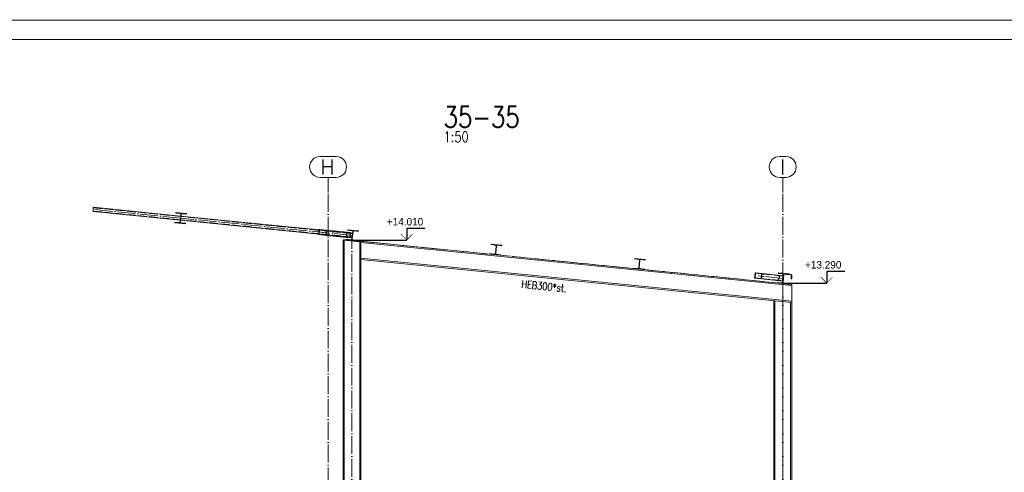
# Paper-space layout 'Layout1' of a CAD drawing. Extents: x -2 to 1380, y -36 to 422.
# Tile 23 of 54: x 641 to 970, y 269 to 420. Entities that reach past the tile are written whole.
import ezdxf
from ezdxf.enums import TextEntityAlignment as Align

# ---------------------------------------------------------------- set-up
doc = ezdxf.new("R2010")
doc.units = 0
for name, pattern in [('ACAD_ISO02W100', [15, 12, -3]), ('ACAD_ISO04W100', [30.5, 24, -3, 0.5, -3]), ('HP_01_CER_B', [8, 5, -1, 1, -1])]:
    doc.linetypes.add(name, pattern=pattern)
doc.layers.get('DEFPOINTS').update_dxf_attribs({"color": 132, "linetype": 'CONTINUOUS'})
doc.layers.add('AS_INS_ON', color=7, linetype='CONTINUOUS')
doc.layers.add('RAMECEK_HP', color=251, linetype='CONTINUOUS')
for name, color, linetype, lineweight in [('SS_1.ET-HALA_TaO-KCE_OPLASTENI', 9, 'CONTINUOUS', 13), ('SS_1.ET-HALA_TaO-PRISTAVBA-PRICEL', 9, 'CONTINUOUS', 13), ('SS_1.ET-HALA_TaO-PRISTAVBA-SLOUP', 9, 'CONTINUOUS', 13), ('SS_1.ET-HALA_TaO-PRISTAVBA-VAZNICE', 9, 'CONTINUOUS', 13), ('SS_1.ET-HALA_TaO-PRISTAVBA-ZTUZENI_STRESNI', 9, 'CONTINUOUS', 13), ('SS_1.ET-HALA_TaO-RASTR', 7, 'HP_01_CER_B', 13), ('SS_1.ET-HALA_TaO-SLOUP', 9, 'CONTINUOUS', 13), ('SS_1.ET-HALA_TaO-VAZNICE', 9, 'CONTINUOUS', 13), ('SS_1.ET-HALA_TaO-ZTUZENI_STRESNI', 9, 'CONTINUOUS', 13), ('SS_NADPIS_7', 6, 'CONTINUOUS', 70), ('SS_STAV.OK-POPIS_PROFILU', 9, 'CONTINUOUS', 13)]:
    doc.layers.add(name, color=color, linetype=linetype, lineweight=lineweight)
doc.styles.add('ROMANS', font='romans.shx', dxfattribs={"width": 0.8})
doc.styles.add('romans.shx', font='romans.shx', dxfattribs={"height": 5})
doc.linetypes.add('ZIGZAG', pattern='A,0.00254,-5.08,[131,ltypeshp.shx,S=5.08,R=0,X=-5.08,Y=0],-10.16,[131,ltypeshp.shx,S=5.08,R=180,X=5.08,Y=0],-5.08', length=20.32254)

# ---------------------------------------------------------------- blocks, each defined once
blk = doc.blocks.new('*U6')
at = {"layer": 'RAMECEK_HP', "lineweight": 35, "const_width": 0.35}
for points in [[(0, 420), (0, 0), (1188, 0), (1188, 420)], [(6.5, 413.5), (6.5, 6.5), (1181.5, 6.5), (1181.5, 413.5)]]:
    blk.add_lwpolyline(points, close=True, dxfattribs=at)
at = {"layer": 'DEFPOINTS', "style": 'ROMANS', "width": 0.8}
blk.add_attdef('TISK', text='', height=10, dxfattribs=at).set_placement((1188, -33), align=Align.RIGHT)

psp = doc.layouts.get("Layout1")

# ---------------------------------------------------------------- hatches: boundary and pattern name
at = {"layer": 'AS_INS_ON'}
for points in [[(768.5936, 348.4454), (768.4521, 348.3039), (770.4521, 346.3039), (772.4521, 348.3039), (772.3107, 348.4454), (770.4521, 346.5868)], [(909.1112, 334.0354), (908.9697, 333.8939), (910.9697, 331.8939), (912.9697, 333.8939), (912.8283, 334.0354), (910.9697, 332.1768)]]:
    psp.add_hatch(color=3, dxfattribs=at).paths.add_polyline_path(points)

# ---------------------------------------------------------------- linework, layer by layer
at = {"layer": 'AS_INS_ON', "color": 3}
for p, q in [((776.4521, 350.3039, -277736.9), (770.4521, 350.3039, -277736.9)), ((770.4521, 350.3039, -277736.9), (770.4521, 346.5868, -277736.9)), ((770.4521, 346.3039), (752.1258, 346.3039)), ((916.9697, 335.8939, -277726.9), (910.9697, 335.8939, -277726.9)), ((910.9697, 335.8939, -277726.9), (910.9697, 332.1768, -277726.9)), ((910.9697, 331.8939), (896.2258, 331.8939))]:
    psp.add_line(p, q, dxfattribs=at)
at = {"layer": 'SS_1.ET-HALA_TaO-KCE_OPLASTENI', "color": 5, "linetype": 'Continuous', "ltscale": 0.25}
for p, q in [((897.2356, 335.0391), (897.2236, 334.9196)), ((897.2236, 334.9196), (899.0336, 334.7387)), ((899.0455, 334.8581), (898.3381, 334.9288)), ((899.1056, 334.659), (899.1056, 333.44)), ((899.1056, 333.44), (899.2256, 333.44)), ((899.2256, 334.659), (899.2256, 333.44))]:
    psp.add_line(p, q, dxfattribs=at)
at = {"layer": 'SS_1.ET-HALA_TaO-KCE_OPLASTENI', "color": 5, "linetype": 'Continuous', "ltscale": 0.25, "extrusion": (-6.61675e-12, -1.39628e-11, -1)}
psp.add_arc((-899.0256, 334.659, 0), 0.08, 95.710593, 180, dxfattribs=at)
at = {"layer": 'SS_1.ET-HALA_TaO-KCE_OPLASTENI', "color": 5, "linetype": 'Continuous', "ltscale": 0.25}
psp.add_arc((899.0256, 334.659), 0.2, 360, 84.289407, dxfattribs=at)
at = {"layer": 'SS_1.ET-HALA_TaO-PRISTAVBA-PRICEL', "color": 9, "linetype": 'ACAD_ISO04W100', "ltscale": 0.25}
psp.add_line((896.2256, 331.8939), (752.1256, 346.3039), dxfattribs=at)
at = {"layer": 'SS_1.ET-HALA_TaO-PRISTAVBA-PRICEL', "color": 5, "linetype": 'Continuous', "ltscale": 0.25}
for p, q in [((755.1256, 345.7627), (755.1256, 346.0039)), ((755.1257, 346.0039), (798.3346, 341.683)), ((755.1257, 345.622), (899.2256, 331.212)), ((899.2256, 325.9459), (755.1257, 340.3559)), ((755.1257, 339.974), (899.2256, 325.564)), ((898.0167, 331.7148), (899.2256, 331.5939)), ((899.2256, 331.5939), (899.2256, 325.564))]:
    psp.add_line(p, q, dxfattribs=at)
at = {"layer": 'SS_1.ET-HALA_TaO-PRISTAVBA-PRICEL', "color": 9, "linetype": 'ACAD_ISO02W100', "ltscale": 0.25}
for p, q in [((801.9167, 341.3248), (846.3346, 336.883)), ((849.9167, 336.5248), (894.4346, 332.073))]:
    psp.add_line(p, q, dxfattribs=at)
at = {"layer": 'SS_1.ET-HALA_TaO-PRISTAVBA-SLOUP', "color": 9, "linetype": 'ACAD_ISO04W100', "ltscale": 0.25}
psp.add_line((896.2256, 46.0939), (896.2256, 331.8939), dxfattribs=at)
at = {"layer": 'SS_1.ET-HALA_TaO-PRISTAVBA-SLOUP', "color": 5, "linetype": 'Continuous', "ltscale": 0.25}
for p, q in [((893.2256, 326.164), (893.2256, 168.0939)), ((893.6056, 326.126), (893.6056, 168.0939)), ((899.2256, 325.564), (898.8456, 325.602)), ((898.8456, 325.602), (898.8456, 168.0939)), ((899.2256, 325.564), (899.2256, 168.0939))]:
    psp.add_line(p, q, dxfattribs=at)
at = {"layer": 'SS_1.ET-HALA_TaO-PRISTAVBA-VAZNICE', "color": 5, "linetype": 'Continuous', "ltscale": 0.25}
for p, q in [((798.6749, 345.0861), (798.656, 344.897)), ((800.0888, 344.7537), (798.656, 344.897)), ((802.257, 344.7279), (798.6749, 345.0861)), ((800.3575, 344.4254), (800.1147, 341.9975)), ((800.2341, 341.9855), (800.4769, 344.4134)), ((802.2381, 344.5388), (800.8053, 344.6821)), ((802.2381, 344.5388), (802.257, 344.7279)), ((798.3535, 341.8721), (798.3346, 341.683)), ((798.3346, 341.683), (801.9167, 341.3248)), ((799.7863, 341.7288), (798.3535, 341.8721)), ((801.9356, 341.5139), (800.5028, 341.6572)), ((801.9167, 341.3248), (801.9356, 341.5139)), ((846.6749, 340.2861), (846.656, 340.097)), ((848.0888, 339.9537), (846.656, 340.097)), ((850.257, 339.9279), (846.6749, 340.2861)), ((848.3575, 339.6254), (848.1147, 337.1975)), ((848.2341, 337.1855), (848.4769, 339.6134)), ((850.2381, 339.7388), (848.8053, 339.8821)), ((850.2381, 339.7388), (850.257, 339.9279)), ((846.3535, 337.0721), (846.3346, 336.883)), ((846.3346, 336.883), (849.9167, 336.5248)), ((847.7863, 336.9288), (846.3535, 337.0721)), ((849.9356, 336.7139), (848.5028, 336.8572)), ((849.9167, 336.5248), (849.9356, 336.7139)), ((894.7749, 335.4761), (894.756, 335.287)), ((896.1888, 335.1437), (894.756, 335.287)), ((898.357, 335.1179), (894.7749, 335.4761)), ((896.4575, 334.8154), (896.2147, 332.3875)), ((896.3341, 332.3755), (896.5769, 334.8034)), ((898.3381, 334.9288), (896.9053, 335.0721)), ((898.3381, 334.9288), (898.357, 335.1179)), ((894.4535, 332.2621), (894.4346, 332.073)), ((894.4346, 332.073), (898.0167, 331.7148)), ((895.8863, 332.1188), (894.4535, 332.2621)), ((898.0356, 331.9039), (896.6028, 332.0472)), ((898.0167, 331.7148), (898.0356, 331.9039))]:
    psp.add_line(p, q, dxfattribs=at)
at = {"layer": 'SS_1.ET-HALA_TaO-PRISTAVBA-VAZNICE', "color": 5, "linetype": 'Continuous', "ltscale": 0.25, "extrusion": (-6.12323e-17, 6.12323e-17, -1)}
for centre, start, end in [((-800.059, 344.4552), 95.710593, 185.710593), ((-800.7754, 344.3836), 5.710593, 95.710593), ((-799.8162, 342.0273), 185.710593, 275.710593), ((-800.5326, 341.9557), 275.710593, 5.710593), ((-896.159, 334.8452), 95.710593, 185.710593), ((-896.8754, 334.7736), 5.710593, 95.710593), ((-895.9162, 332.4173), 185.710593, 275.710593), ((-896.6326, 332.3457), 275.710593, 5.710593)]:
    psp.add_arc(centre, 0.3, start, end, dxfattribs=at)
at = {"layer": 'SS_1.ET-HALA_TaO-PRISTAVBA-VAZNICE', "color": 5, "linetype": 'Continuous', "ltscale": 0.25, "extrusion": (1.98545e-12, 3.70138e-12, -1)}
psp.add_arc((-848.059, 339.6552, 0), 0.3, 95.710593, 185.710593, dxfattribs=at)
at = {"layer": 'SS_1.ET-HALA_TaO-PRISTAVBA-VAZNICE', "color": 5, "linetype": 'Continuous', "ltscale": 0.25, "extrusion": (-3.70138e-12, 1.98557e-12, -1)}
psp.add_arc((-848.7754, 339.5836, 0), 0.3, 5.710593, 95.710593, dxfattribs=at)
at = {"layer": 'SS_1.ET-HALA_TaO-PRISTAVBA-VAZNICE', "color": 5, "linetype": 'Continuous', "ltscale": 0.25, "extrusion": (1.2132e-12, -4.02113e-12, -1)}
psp.add_arc((-847.8162, 337.2273), 0.3, 185.710593, 275.710593, dxfattribs=at)
at = {"layer": 'SS_1.ET-HALA_TaO-PRISTAVBA-VAZNICE', "color": 5, "linetype": 'Continuous', "ltscale": 0.25, "extrusion": (-4.02125e-12, -1.2132e-12, -1)}
psp.add_arc((-848.5326, 337.1557, 0), 0.3, 275.710593, 5.710593, dxfattribs=at)
at = {"layer": 'SS_1.ET-HALA_TaO-PRISTAVBA-ZTUZENI_STRESNI', "color": 5, "linetype": 'Continuous', "ltscale": 0.25}
for p, q in [((886.9732, 335.4422), (886.7941, 333.6511)), ((886.7941, 333.6511), (889.1315, 333.4174)), ((887.1171, 335.3072), (886.9619, 333.755)), ((886.9619, 333.755), (888.9876, 333.5524)), ((887.1171, 335.4278), (886.9732, 335.4422)), ((889.3106, 335.2085), (887.1171, 335.4278)), ((889.1428, 335.1046), (887.1171, 335.3072)), ((889.1428, 335.1046), (888.9876, 333.5524)), ((889.3106, 335.2085), (889.1315, 333.4174)), ((889.1315, 333.4174), (896.2465, 332.7059)), ((896.4256, 334.497), (889.3106, 335.2085))]:
    psp.add_line(p, q, dxfattribs=at)
at = {"layer": 'SS_1.ET-HALA_TaO-PRISTAVBA-ZTUZENI_STRESNI', "color": 9, "linetype": 'ACAD_ISO04W100', "ltscale": 0.25}
psp.add_line((896.3958, 333.5954), (888.0523, 334.4298), dxfattribs=at)
psp.add_line((896.3958, 333.5954), (888.0523, 334.4298), dxfattribs=at)
at = {"layer": 'SS_1.ET-HALA_TaO-PRISTAVBA-ZTUZENI_STRESNI', "color": 9, "linetype": 'ACAD_ISO02W100', "ltscale": 0.25}
for p, q in [((888.9876, 333.5524), (896.167, 332.8344)), ((896.3222, 334.3867), (889.1428, 335.1046)), ((889.3106, 335.2085), (889.3002, 335.1046)), ((894.8741, 332.8431), (895.0532, 334.6342)), ((894.9775, 332.9534), (895.1328, 334.5056)), ((896.167, 332.8344), (896.3222, 334.3867))]:
    psp.add_line(p, q, dxfattribs=at)
at = {"layer": 'SS_1.ET-HALA_TaO-RASTR', "linetype": 'Continuous', "ltscale": 0.25}
for p, q in [((746.7923, 374.3851), (741.459, 374.3851)), ((897.2256, 374.3851), (895.2256, 374.3851)), ((741.459, 367.3851), (746.7923, 367.3851)), ((895.2256, 367.3851), (897.2256, 367.3851))]:
    psp.add_line(p, q, dxfattribs=at)
at = {"layer": 'SS_1.ET-HALA_TaO-RASTR', "linetype": 'ACAD_ISO04W100', "ltscale": 0.25}
for p, q in [((744.1256, 362.3851), (744.1256, 367.3851)), ((896.2256, 362.3851), (896.2256, 367.3851)), ((744.1256, 66.0939), (744.1256, 362.3861)), ((744.1256, 362.3861), (744.1256, 362.3851)), ((896.2256, 66.0939), (896.2256, 362.3861)), ((896.2256, 362.3861), (896.2256, 362.3851))]:
    psp.add_line(p, q, dxfattribs=at)
at = {"layer": 'SS_1.ET-HALA_TaO-RASTR', "linetype": 'Continuous', "ltscale": 0.25}
for centre, start, end in [((741.459, 370.8851), 90, 270), ((746.7923, 370.8851), 270, 90), ((895.2256, 370.8851), 90, 270), ((897.2256, 370.8851), 270, 90)]:
    psp.add_arc(centre, 3.5, start, end, dxfattribs=at)
at = {"layer": 'SS_1.ET-HALA_TaO-SLOUP', "color": 5, "linetype": 'Continuous', "ltscale": 0.25}
for p, q in [((749.1256, 346.3627), (749.3893, 346.3364)), ((749.1256, 346.3627), (749.1256, 262.1939)), ((749.4132, 346.5752), (749.3893, 346.3364)), ((749.3893, 346.3364), (754.862, 345.7891)), ((749.4132, 346.5752), (750.3346, 346.483)), ((749.5056, 262.1939), (749.5056, 346.3247)), ((753.9167, 346.1248), (754.8859, 346.0279)), ((754.862, 345.7891), (754.8859, 346.0279)), ((754.7456, 262.1939), (754.7456, 345.8007)), ((754.862, 345.7891), (755.1256, 345.7627)), ((755.1256, 168.0939), (755.1256, 345.7627))]:
    psp.add_line(p, q, dxfattribs=at)
at = {"layer": 'SS_1.ET-HALA_TaO-SLOUP', "color": 9, "linetype": 'ACAD_ISO04W100', "ltscale": 0.25}
psp.add_line((752.1256, 46.0939), (752.1256, 346.3039), dxfattribs=at)
at = {"layer": 'SS_1.ET-HALA_TaO-VAZNICE', "color": 5, "linetype": 'Continuous', "ltscale": 0.25}
for p, q in [((693.1749, 355.6361), (693.156, 355.447)), ((694.5888, 355.3037), (693.156, 355.447)), ((696.757, 355.2779), (693.1749, 355.6361)), ((694.8575, 354.9754), (694.6147, 352.5475)), ((694.7341, 352.5355), (694.9769, 354.9634)), ((696.7381, 355.0888), (695.3053, 355.2321)), ((696.7381, 355.0888), (696.757, 355.2779)), ((692.8535, 352.4221), (692.8346, 352.233)), ((692.8346, 352.233), (696.4167, 351.8748)), ((694.2863, 352.2788), (692.8535, 352.4221)), ((696.4356, 352.0639), (695.0028, 352.2072)), ((696.4167, 351.8748), (696.4356, 352.0639)), ((750.6749, 349.8861), (750.656, 349.697)), ((752.0888, 349.5537), (750.656, 349.697)), ((754.257, 349.5279), (750.6749, 349.8861)), ((752.3575, 349.2254), (752.1147, 346.7975)), ((752.2341, 346.7855), (752.4769, 349.2134)), ((754.2381, 349.3388), (752.8053, 349.4821)), ((754.2381, 349.3388), (754.257, 349.5279)), ((750.3535, 346.6721), (750.3346, 346.483)), ((750.3346, 346.483), (753.9167, 346.1248)), ((751.7863, 346.5288), (750.3535, 346.6721)), ((753.9356, 346.3139), (752.5028, 346.4572)), ((753.9167, 346.1248), (753.9356, 346.3139))]:
    psp.add_line(p, q, dxfattribs=at)
at = {"layer": 'SS_1.ET-HALA_TaO-VAZNICE', "color": 5, "linetype": 'Continuous', "ltscale": 0.25, "extrusion": (-6.12323e-17, 6.12323e-17, -1)}
for centre, start, end in [((-694.3162, 352.5773), 185.710593, 275.710593), ((-694.559, 355.0052), 95.710593, 185.710593), ((-695.0326, 352.5057), 275.710593, 5.710593), ((-695.2754, 354.9336), 5.710593, 95.710593), ((-752.059, 349.2552), 95.710593, 185.710593), ((-752.7754, 349.1836), 5.710593, 95.710593), ((-751.8162, 346.8273), 185.710593, 275.710593), ((-752.5326, 346.7557), 275.710593, 5.710593)]:
    psp.add_arc(centre, 0.3, start, end, dxfattribs=at)
at = {"layer": 'SS_1.ET-HALA_TaO-ZTUZENI_STRESNI', "color": 5, "linetype": 'Continuous', "ltscale": 0.25}
for p, q in [((665.5246, 357.3861), (694.8057, 354.4579)), ((694.6664, 353.0649), (665.5246, 355.9791)), ((694.8018, 353.2122), (694.7859, 353.053)), ((740.9842, 348.4331), (694.7859, 353.053)), ((694.9252, 354.446), (741.1235, 349.8262)), ((741.1434, 350.0252), (740.9643, 348.2341)), ((741.3005, 350.0095), (741.1434, 350.0252)), ((741.3005, 349.8889), (741.1453, 348.3366)), ((743.6793, 349.7716), (741.3005, 350.0095)), ((743.4983, 349.6691), (741.3005, 349.8889)), ((743.4983, 349.6691), (743.3431, 348.1168)), ((743.6793, 349.7716), (743.5002, 347.9805)), ((751.6842, 348.9711), (743.6793, 349.7716)), ((740.9643, 348.2341), (743.5002, 347.9805)), ((741.1453, 348.3366), (743.3431, 348.1168)), ((743.5002, 347.9805), (751.505, 347.18)), ((751.505, 347.18), (751.6842, 348.9711)), ((751.505, 347.18), (751.5249, 347.379)), ((752.1664, 347.3149), (751.5249, 347.379)), ((751.6643, 348.7721), (752.3057, 348.7079))]:
    psp.add_line(p, q, dxfattribs=at)
at = {"layer": 'SS_1.ET-HALA_TaO-ZTUZENI_STRESNI', "color": 9, "linetype": 'ZIGZAG', "ltscale": 0.25}
psp.add_line((665.5246, 357.3861), (665.5246, 355.9791), dxfattribs=at)
at = {"layer": 'SS_1.ET-HALA_TaO-ZTUZENI_STRESNI', "color": 9, "linetype": 'ACAD_ISO02W100', "ltscale": 0.25}
for p, q in [((694.7898, 354.2987), (665.5246, 357.2253)), ((694.6823, 353.2241), (665.5246, 356.1399)), ((752.1823, 347.4741), (694.8018, 353.2122)), ((752.2898, 348.5487), (694.9093, 354.2868)), ((741.1235, 349.8262), (741.1076, 349.667)), ((741.1434, 350.0252), (741.1235, 349.8262)), ((741.1235, 349.8262), (751.6643, 348.7721)), ((743.4904, 349.5895), (743.4745, 349.4303)), ((743.4983, 349.6691), (743.4904, 349.5895)), ((751.5879, 348.8601), (743.4983, 349.6691)), ((743.6793, 349.7716), (743.6691, 349.6691)), ((740.9842, 348.4331), (740.9643, 348.2341)), ((741.0001, 348.5923), (740.9842, 348.4331)), ((751.5249, 347.379), (740.9842, 348.4331)), ((743.3511, 348.1964), (743.3431, 348.1168)), ((743.3431, 348.1168), (751.4327, 347.3079)), ((743.367, 348.3556), (743.3511, 348.1964)), ((750.2401, 347.3065), (750.4192, 349.0976)), ((750.252, 347.4259), (750.26, 347.5055)), ((750.26, 347.5055), (750.2759, 347.6647)), ((750.3363, 347.4175), (750.4916, 348.9698)), ((750.3363, 347.4175), (750.3443, 347.4971)), ((750.3443, 347.4971), (750.3602, 347.6563)), ((750.3834, 348.7394), (750.3993, 348.8986)), ((750.3993, 348.8986), (750.4072, 348.9782)), ((750.4677, 348.731), (750.4836, 348.8902)), ((750.4836, 348.8902), (750.4916, 348.9698)), ((751.4327, 347.3079), (751.5879, 348.8601)), ((751.4327, 347.3079), (751.4406, 347.3875)), ((751.4406, 347.3875), (751.4565, 347.5467)), ((751.5249, 347.379), (751.5409, 347.5382)), ((751.564, 348.6213), (751.5799, 348.7805)), ((751.5799, 348.7805), (751.5879, 348.8601)), ((751.6483, 348.6129), (751.6643, 348.7721)), ((751.6643, 348.7721), (751.6842, 348.9711))]:
    psp.add_line(p, q, dxfattribs=at)
at = {"layer": 'SS_1.ET-HALA_TaO-ZTUZENI_STRESNI', "color": 9, "linetype": 'ACAD_ISO04W100', "ltscale": 0.25}
for p, q in [((694.7958, 353.7554), (665.5246, 356.6826)), ((752.2958, 348.0054), (694.7958, 353.7554)), ((752.2958, 348.0054), (742.3218, 349.0028)), ((752.2958, 348.0054), (742.3218, 349.0028))]:
    psp.add_line(p, q, dxfattribs=at)

# ---------------------------------------------------------------- block references
at = {"layer": 'RAMECEK_HP'}
psp.add_blockref('*U6', (0, 0), dxfattribs=at)

# ---------------------------------------------------------------- texts
at = {"layer": 'AS_INS_ON', "color": 3}
for s, p in [('+14.010', (763.7852, 351.3039)), ('+13.290', (903.6778, 336.8939))]:
    psp.add_text(s, height=2.5, dxfattribs=at).set_placement(p)
at = {"layer": 'SS_1.ET-HALA_TaO-RASTR', "color": 7, "style": 'romans.shx'}
for s, p in [('H', (741.5161, 368.3851)), ('I', (895.2828, 368.3851))]:
    psp.add_text(s, height=5, dxfattribs=at).set_placement(p)
at = {"layer": 'SS_NADPIS_7', "color": 6, "style": 'romans.shx', "width": 0.8}
psp.add_text('35-35', height=7, dxfattribs=at).set_placement((782.7967, 384.14))
at = {"layer": 'SS_NADPIS_7', "color": 2, "style": 'romans.shx', "width": 0.8}
psp.add_text('1:50', height=3.5, dxfattribs=at).set_placement((782.7893, 379.24))
at = {"layer": 'SS_STAV.OK-POPIS_PROFILU', "color": 9, "style": 'romans.shx', "width": 0.8}
psp.add_text('HEB300*st.', height=2.5, rotation=354.289407, dxfattribs=at).set_placement((808.699, 330.4915))

doc.saveas('drawing.dxf')
